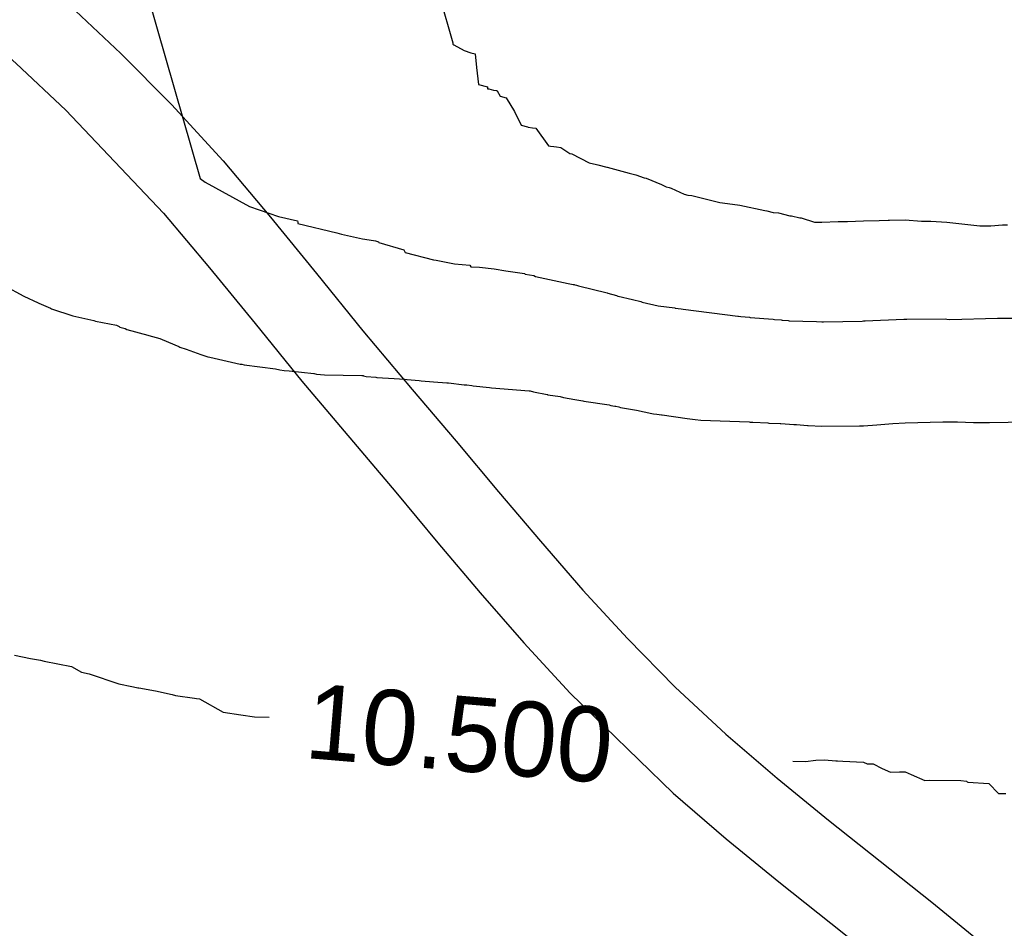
# Model space of a CAD drawing. Extents: x 158343 to 162498, y 431347 to 434500.
# Tile 148 of 220: x 159521 to 159544, y 434062 to 434084. Entities that reach past the tile are written whole.
import ezdxf

# ---------------------------------------------------------------- set-up
doc = ezdxf.new("R2010")
doc.units = 0
doc.header["$LTSCALE"] = 10
doc.header["$MEASUREMENT"] = 0
for name, color, linetype in [('000_arcering', 8, 'CONTINUOUS'), ('47_binneninrichting', 8, 'CONTINUOUS'), ('def. con-hoogtelijn (index)', 8, 'CONTINUOUS')]:
    doc.layers.add(name, color=color, linetype=linetype)
doc.styles.add('Style-WORKING', font='WORKING.shx')

# ---------------------------------------------------------------- blocks, each defined once
blk = doc.blocks.new('bestaande hoogtelijnen')
at = {"layer": 'def. con-hoogtelijn (index)'}
for p, q in [((-144.787, 20.385), (-142.904, 13.826)), ((-144.787, 20.385), (-142.904, 13.826)), ((-137.28, 18.593), (-136.846, 17.079)), ((-137.28, 18.593), (-136.846, 17.079)), ((-137.28, 18.593), (-136.846, 17.079)), ((-136.846, 17.079), (-136.845, 17.051)), ((-136.846, 17.079), (-136.845, 17.051)), ((-136.846, 17.079), (-136.845, 17.051)), ((-136.845, 17.051), (-136.818, 17.031)), ((-136.845, 17.051), (-136.818, 17.031)), ((-136.845, 17.051), (-136.818, 17.031)), ((-136.818, 17.031), (-136.572, 16.895)), ((-136.818, 17.031), (-136.572, 16.895)), ((-136.818, 17.031), (-136.572, 16.895)), ((-136.572, 16.895), (-136.413, 16.84)), ((-136.572, 16.895), (-136.413, 16.84)), ((-136.572, 16.895), (-136.413, 16.84)), ((-136.413, 16.84), (-136.306, 16.817)), ((-136.413, 16.84), (-136.306, 16.817)), ((-136.413, 16.84), (-136.306, 16.817)), ((-136.306, 16.817), (-136.278, 16.492)), ((-136.306, 16.817), (-136.278, 16.492)), ((-136.306, 16.817), (-136.278, 16.492)), ((-136.278, 16.492), (-136.23, 16.079)), ((-136.278, 16.492), (-136.23, 16.079)), ((-136.278, 16.492), (-136.23, 16.079)), ((-136.23, 16.079), (-136.016, 16.028)), ((-136.23, 16.079), (-136.016, 16.028)), ((-136.23, 16.079), (-136.016, 16.028)), ((-136.016, 16.028), (-136.01, 15.98)), ((-136.016, 16.028), (-136.01, 15.98)), ((-136.016, 16.028), (-136.01, 15.98)), ((-136.01, 15.98), (-135.983, 15.974)), ((-136.01, 15.98), (-135.983, 15.974)), ((-136.01, 15.98), (-135.983, 15.974)), ((-135.983, 15.974), (-135.866, 15.947)), ((-135.983, 15.974), (-135.866, 15.947)), ((-135.983, 15.974), (-135.866, 15.947)), ((-135.866, 15.947), (-135.805, 15.938)), ((-135.866, 15.947), (-135.805, 15.938)), ((-135.866, 15.947), (-135.805, 15.938)), ((-135.805, 15.938), (-135.795, 15.936)), ((-135.805, 15.938), (-135.795, 15.936)), ((-135.805, 15.938), (-135.795, 15.936)), ((-135.795, 15.936), (-135.778, 15.93)), ((-135.795, 15.936), (-135.778, 15.93)), ((-135.795, 15.936), (-135.778, 15.93)), ((-135.778, 15.93), (-135.706, 15.804)), ((-135.778, 15.93), (-135.706, 15.804)), ((-135.778, 15.93), (-135.706, 15.804)), ((-135.706, 15.804), (-135.567, 15.762)), ((-135.706, 15.804), (-135.567, 15.762)), ((-135.706, 15.804), (-135.567, 15.762)), ((-135.567, 15.762), (-135.364, 15.432)), ((-135.567, 15.762), (-135.364, 15.432)), ((-135.567, 15.762), (-135.364, 15.432)), ((-135.364, 15.432), (-135.209, 15.103)), ((-135.364, 15.432), (-135.209, 15.103)), ((-135.364, 15.432), (-135.209, 15.103)), ((-135.209, 15.103), (-135.052, 15.063)), ((-135.209, 15.103), (-135.052, 15.063)), ((-135.209, 15.103), (-135.052, 15.063)), ((-135.052, 15.063), (-135.038, 15.06)), ((-135.052, 15.063), (-135.038, 15.06)), ((-135.052, 15.063), (-135.038, 15.06)), ((-135.038, 15.06), (-134.936, 15.041)), ((-135.038, 15.06), (-134.936, 15.041)), ((-135.038, 15.06), (-134.936, 15.041)), ((-134.936, 15.041), (-134.852, 15.032)), ((-134.936, 15.041), (-134.852, 15.032)), ((-134.936, 15.041), (-134.852, 15.032)), ((-134.852, 15.032), (-134.55, 14.606)), ((-134.852, 15.032), (-134.55, 14.606)), ((-134.852, 15.032), (-134.55, 14.606)), ((-134.55, 14.606), (-134.503, 14.604)), ((-134.55, 14.606), (-134.503, 14.604)), ((-134.55, 14.606), (-134.503, 14.604)), ((-134.503, 14.604), (-134.42, 14.596)), ((-134.503, 14.604), (-134.42, 14.596)), ((-134.503, 14.604), (-134.42, 14.596)), ((-134.42, 14.596), (-134.357, 14.585)), ((-134.42, 14.596), (-134.357, 14.585)), ((-134.42, 14.596), (-134.357, 14.585)), ((-134.357, 14.585), (-134.254, 14.569)), ((-134.357, 14.585), (-134.254, 14.569)), ((-134.357, 14.585), (-134.254, 14.569)), ((-134.254, 14.569), (-134.037, 14.426)), ((-134.254, 14.569), (-134.037, 14.426)), ((-134.254, 14.569), (-134.037, 14.426)), ((-134.037, 14.426), (-133.989, 14.418)), ((-134.037, 14.426), (-133.989, 14.418)), ((-134.037, 14.426), (-133.989, 14.418)), ((-133.989, 14.418), (-133.577, 14.201)), ((-133.989, 14.418), (-133.577, 14.201)), ((-133.989, 14.418), (-133.577, 14.201)), ((-133.577, 14.201), (-133.395, 14.162)), ((-133.577, 14.201), (-133.395, 14.162)), ((-133.577, 14.201), (-133.395, 14.162)), ((-133.395, 14.162), (-133.368, 14.157)), ((-133.395, 14.162), (-133.368, 14.157)), ((-133.395, 14.162), (-133.368, 14.157)), ((-133.368, 14.157), (-133.363, 14.156)), ((-133.368, 14.157), (-133.363, 14.156)), ((-133.368, 14.157), (-133.363, 14.156)), ((-133.363, 14.156), (-133.15, 14.099)), ((-133.363, 14.156), (-133.15, 14.099)), ((-133.363, 14.156), (-133.15, 14.099)), ((-133.15, 14.099), (-133.142, 14.097)), ((-133.15, 14.099), (-133.142, 14.097)), ((-133.15, 14.099), (-133.142, 14.097)), ((-133.142, 14.097), (-132.611, 13.955)), ((-133.142, 14.097), (-132.611, 13.955)), ((-133.142, 14.097), (-132.611, 13.955)), ((-132.611, 13.955), (-132.452, 13.916)), ((-132.611, 13.955), (-132.452, 13.916)), ((-132.611, 13.955), (-132.452, 13.916)), ((-142.904, 13.826), (-142.904, 13.823)), ((-142.904, 13.826), (-142.904, 13.823)), ((-142.904, 13.823), (-142.785, 13.738)), ((-142.904, 13.823), (-142.785, 13.738)), ((-142.785, 13.738), (-141.719, 13.151)), ((-142.785, 13.738), (-141.719, 13.151)), ((-132.452, 13.916), (-132.253, 13.844)), ((-132.452, 13.916), (-132.253, 13.844)), ((-132.452, 13.916), (-132.253, 13.844)), ((-132.253, 13.844), (-132.206, 13.83)), ((-132.253, 13.844), (-132.206, 13.83)), ((-132.253, 13.844), (-132.206, 13.83)), ((-132.206, 13.83), (-131.84, 13.682)), ((-132.206, 13.83), (-131.84, 13.682)), ((-132.206, 13.83), (-131.84, 13.682)), ((-131.84, 13.682), (-131.73, 13.625)), ((-131.84, 13.682), (-131.73, 13.625)), ((-131.84, 13.682), (-131.73, 13.625)), ((-131.73, 13.625), (-131.652, 13.607)), ((-131.73, 13.625), (-131.652, 13.607)), ((-131.73, 13.625), (-131.652, 13.607)), ((-131.652, 13.607), (-131.605, 13.597)), ((-131.652, 13.607), (-131.605, 13.597)), ((-131.652, 13.607), (-131.605, 13.597)), ((-131.605, 13.597), (-131.295, 13.45)), ((-131.605, 13.597), (-131.295, 13.45)), ((-131.605, 13.597), (-131.295, 13.45)), ((-131.295, 13.45), (-131.206, 13.429)), ((-131.295, 13.45), (-131.206, 13.429)), ((-131.295, 13.45), (-131.206, 13.429)), ((-131.206, 13.429), (-131.114, 13.417)), ((-131.206, 13.429), (-131.114, 13.417)), ((-131.206, 13.429), (-131.114, 13.417)), ((-131.114, 13.417), (-130.986, 13.382)), ((-131.114, 13.417), (-130.986, 13.382)), ((-131.114, 13.417), (-130.986, 13.382)), ((-130.986, 13.382), (-130.952, 13.378)), ((-130.986, 13.382), (-130.952, 13.378)), ((-130.986, 13.382), (-130.952, 13.378)), ((-130.952, 13.378), (-130.44, 13.25)), ((-130.952, 13.378), (-130.44, 13.25)), ((-130.952, 13.378), (-130.44, 13.25)), ((-130.44, 13.25), (-130.137, 13.213)), ((-130.44, 13.25), (-130.137, 13.213)), ((-130.44, 13.25), (-130.137, 13.213)), ((-141.719, 13.151), (-141.029, 12.91)), ((-141.719, 13.151), (-141.029, 12.91)), ((-130.137, 13.213), (-129.962, 13.183)), ((-130.137, 13.213), (-129.962, 13.183)), ((-130.137, 13.213), (-129.962, 13.183)), ((-129.962, 13.183), (-129.362, 13.057)), ((-129.962, 13.183), (-129.362, 13.057)), ((-129.962, 13.183), (-129.362, 13.057)), ((-129.362, 13.057), (-129.315, 13.053)), ((-129.362, 13.057), (-129.315, 13.053)), ((-129.362, 13.057), (-129.315, 13.053)), ((-129.315, 13.053), (-129.159, 13.012)), ((-129.315, 13.053), (-129.159, 13.012)), ((-129.315, 13.053), (-129.159, 13.012)), ((-129.159, 13.012), (-129.03, 13.003)), ((-129.159, 13.012), (-129.03, 13.003)), ((-129.159, 13.012), (-129.03, 13.003)), ((-129.03, 13.003), (-128.759, 12.929)), ((-129.03, 13.003), (-128.759, 12.929)), ((-129.03, 13.003), (-128.759, 12.929)), ((-141.029, 12.91), (-140.566, 12.81)), ((-141.029, 12.91), (-140.566, 12.81)), ((-140.566, 12.81), (-140.563, 12.78)), ((-140.566, 12.81), (-140.563, 12.78)), ((-140.563, 12.78), (-140.559, 12.743)), ((-140.563, 12.78), (-140.559, 12.743)), ((-128.759, 12.929), (-128.721, 12.926)), ((-128.759, 12.929), (-128.721, 12.926)), ((-128.759, 12.929), (-128.721, 12.926)), ((-128.721, 12.926), (-128.524, 12.879)), ((-128.721, 12.926), (-128.524, 12.879)), ((-128.721, 12.926), (-128.524, 12.879)), ((-128.524, 12.879), (-128.49, 12.878)), ((-128.524, 12.879), (-128.49, 12.878)), ((-128.524, 12.879), (-128.49, 12.878)), ((-128.49, 12.878), (-128.172, 12.781)), ((-128.49, 12.878), (-128.172, 12.781)), ((-128.49, 12.878), (-128.172, 12.781)), ((-128.172, 12.781), (-128.021, 12.776)), ((-128.172, 12.781), (-128.021, 12.776)), ((-128.172, 12.781), (-128.021, 12.776)), ((-128.021, 12.776), (-127.992, 12.775)), ((-128.021, 12.776), (-127.992, 12.775)), ((-128.021, 12.776), (-127.992, 12.775)), ((-127.992, 12.775), (-127.603, 12.792)), ((-127.992, 12.775), (-127.603, 12.792)), ((-127.992, 12.775), (-127.603, 12.792)), ((-127.603, 12.792), (-127.389, 12.796)), ((-127.603, 12.792), (-127.389, 12.796)), ((-127.603, 12.792), (-127.389, 12.796)), ((-127.389, 12.796), (-127.381, 12.797)), ((-127.389, 12.796), (-127.381, 12.797)), ((-127.389, 12.796), (-127.381, 12.797)), ((-127.381, 12.797), (-126.992, 12.812)), ((-127.381, 12.797), (-126.992, 12.812)), ((-127.381, 12.797), (-126.992, 12.812)), ((-126.992, 12.812), (-126.616, 12.817)), ((-126.992, 12.812), (-126.616, 12.817)), ((-126.992, 12.812), (-126.616, 12.817)), ((-126.616, 12.817), (-126.401, 12.827)), ((-126.616, 12.817), (-126.401, 12.827)), ((-126.616, 12.817), (-126.401, 12.827)), ((-126.401, 12.827), (-126.369, 12.827)), ((-126.401, 12.827), (-126.369, 12.827)), ((-126.401, 12.827), (-126.369, 12.827)), ((-126.369, 12.827), (-125.992, 12.831)), ((-126.369, 12.827), (-125.992, 12.831)), ((-126.369, 12.827), (-125.992, 12.831)), ((-125.992, 12.831), (-125.607, 12.803)), ((-125.992, 12.831), (-125.607, 12.803)), ((-125.992, 12.831), (-125.607, 12.803)), ((-125.607, 12.803), (-125.59, 12.802)), ((-125.607, 12.803), (-125.59, 12.802)), ((-125.607, 12.803), (-125.59, 12.802)), ((-125.59, 12.802), (-125.376, 12.803)), ((-125.59, 12.802), (-125.376, 12.803)), ((-125.59, 12.802), (-125.376, 12.803)), ((-125.376, 12.803), (-124.992, 12.776)), ((-125.376, 12.803), (-124.992, 12.776)), ((-125.376, 12.803), (-124.992, 12.776)), ((-124.992, 12.776), (-124.206, 12.687)), ((-124.992, 12.776), (-124.206, 12.687)), ((-124.992, 12.776), (-124.206, 12.687)), ((-140.559, 12.743), (-139.63, 12.523)), ((-140.559, 12.743), (-139.63, 12.523)), ((-139.63, 12.523), (-139.63, 12.519)), ((-139.63, 12.523), (-139.63, 12.519)), ((-139.63, 12.519), (-139.516, 12.49)), ((-139.63, 12.519), (-139.516, 12.49)), ((-124.206, 12.687), (-123.943, 12.693)), ((-124.206, 12.687), (-123.943, 12.693)), ((-124.206, 12.687), (-123.943, 12.693)), ((-123.943, 12.693), (-123.658, 12.71)), ((-123.943, 12.693), (-123.658, 12.71)), ((-123.943, 12.693), (-123.658, 12.71)), ((-123.658, 12.71), (-123.543, 12.711)), ((-123.658, 12.71), (-123.543, 12.711)), ((-123.658, 12.71), (-123.543, 12.711)), ((-139.516, 12.49), (-139.009, 12.376)), ((-139.516, 12.49), (-139.009, 12.376)), ((-139.009, 12.376), (-138.743, 12.334)), ((-139.009, 12.376), (-138.743, 12.334)), ((-138.743, 12.334), (-138.701, 12.326)), ((-138.743, 12.334), (-138.701, 12.326)), ((-138.701, 12.326), (-138.628, 12.302)), ((-138.701, 12.326), (-138.628, 12.302)), ((-138.628, 12.302), (-138.621, 12.291)), ((-138.628, 12.302), (-138.621, 12.291)), ((-138.621, 12.291), (-138.02, 12.11)), ((-138.621, 12.291), (-138.02, 12.11)), ((-138.02, 12.11), (-138.002, 12.08)), ((-138.02, 12.11), (-138.002, 12.08)), ((-138.002, 12.08), (-137.988, 12.05)), ((-138.002, 12.08), (-137.988, 12.05)), ((-137.988, 12.05), (-137.307, 11.877)), ((-137.988, 12.05), (-137.307, 11.877)), ((-137.307, 11.877), (-137.246, 11.864)), ((-137.307, 11.877), (-137.246, 11.864)), ((-137.246, 11.864), (-136.805, 11.781)), ((-137.246, 11.864), (-136.805, 11.781)), ((-136.805, 11.781), (-136.438, 11.743)), ((-136.805, 11.781), (-136.438, 11.743)), ((-136.438, 11.743), (-136.411, 11.704)), ((-136.438, 11.743), (-136.411, 11.704)), ((-136.411, 11.704), (-136.207, 11.695)), ((-136.411, 11.704), (-136.207, 11.695)), ((-136.207, 11.695), (-135.849, 11.662)), ((-136.207, 11.695), (-135.849, 11.662)), ((-135.849, 11.662), (-135.574, 11.612)), ((-135.849, 11.662), (-135.574, 11.612)), ((-135.574, 11.612), (-135.126, 11.543)), ((-135.574, 11.612), (-135.126, 11.543)), ((-135.126, 11.543), (-135.107, 11.53)), ((-135.126, 11.543), (-135.107, 11.53)), ((-135.107, 11.53), (-134.901, 11.495)), ((-135.107, 11.53), (-134.901, 11.495)), ((-134.901, 11.495), (-134.863, 11.475)), ((-134.901, 11.495), (-134.863, 11.475)), ((-134.863, 11.475), (-134.075, 11.304)), ((-134.863, 11.475), (-134.075, 11.304)), ((-147.605, 11.258), (-147.134, 11.003)), ((-147.605, 11.258), (-147.134, 11.003)), ((-147.605, 11.258), (-147.134, 11.003)), ((-134.075, 11.304), (-133.955, 11.284)), ((-134.075, 11.304), (-133.955, 11.284)), ((-133.955, 11.284), (-133.935, 11.28)), ((-133.955, 11.284), (-133.935, 11.28)), ((-133.935, 11.28), (-133.915, 11.275)), ((-133.935, 11.28), (-133.915, 11.275)), ((-133.915, 11.275), (-133.882, 11.266)), ((-133.915, 11.275), (-133.882, 11.266)), ((-133.882, 11.266), (-133.833, 11.253)), ((-133.882, 11.266), (-133.833, 11.253)), ((-133.833, 11.253), (-133.142, 11.083)), ((-133.833, 11.253), (-133.142, 11.083)), ((-147.134, 11.003), (-146.792, 10.843)), ((-147.134, 11.003), (-146.792, 10.843)), ((-147.134, 11.003), (-146.792, 10.843)), ((-133.142, 11.083), (-133.124, 11.076)), ((-133.142, 11.083), (-133.124, 11.076)), ((-133.124, 11.076), (-132.92, 11.017)), ((-133.124, 11.076), (-132.92, 11.017)), ((-132.92, 11.017), (-132.887, 11.004)), ((-132.92, 11.017), (-132.887, 11.004)), ((-132.887, 11.004), (-132.877, 10.999)), ((-132.887, 11.004), (-132.877, 10.999)), ((-132.877, 10.999), (-132.536, 10.92)), ((-132.877, 10.999), (-132.536, 10.92)), ((-132.536, 10.92), (-132.334, 10.876)), ((-132.536, 10.92), (-132.334, 10.876)), ((-132.334, 10.876), (-132.306, 10.862)), ((-132.334, 10.876), (-132.306, 10.862)), ((-146.792, 10.843), (-146.775, 10.833)), ((-146.792, 10.843), (-146.775, 10.833)), ((-146.792, 10.843), (-146.775, 10.833)), ((-146.775, 10.833), (-146.494, 10.717)), ((-146.775, 10.833), (-146.494, 10.717)), ((-146.775, 10.833), (-146.494, 10.717)), ((-146.494, 10.717), (-146.469, 10.7)), ((-146.494, 10.717), (-146.469, 10.7)), ((-146.494, 10.717), (-146.469, 10.7)), ((-146.469, 10.7), (-145.961, 10.529)), ((-146.469, 10.7), (-145.961, 10.529)), ((-146.469, 10.7), (-145.961, 10.529)), ((-132.306, 10.862), (-131.92, 10.771)), ((-132.306, 10.862), (-131.92, 10.771)), ((-131.92, 10.771), (-131.521, 10.719)), ((-131.92, 10.771), (-131.521, 10.719)), ((-131.521, 10.719), (-131.509, 10.715)), ((-131.521, 10.719), (-131.509, 10.715)), ((-131.509, 10.715), (-131.364, 10.699)), ((-131.509, 10.715), (-131.364, 10.699)), ((-131.364, 10.699), (-131.317, 10.688)), ((-131.364, 10.699), (-131.317, 10.688)), ((-131.317, 10.688), (-130.005, 10.526)), ((-131.317, 10.688), (-130.005, 10.526)), ((-145.961, 10.529), (-145.457, 10.419)), ((-145.961, 10.529), (-145.457, 10.419)), ((-145.961, 10.529), (-145.457, 10.419)), ((-145.457, 10.419), (-145.416, 10.402)), ((-145.457, 10.419), (-145.416, 10.402)), ((-145.457, 10.419), (-145.416, 10.402)), ((-145.416, 10.402), (-144.909, 10.307)), ((-145.416, 10.402), (-144.909, 10.307)), ((-145.416, 10.402), (-144.909, 10.307)), ((-130.005, 10.526), (-129.989, 10.523)), ((-130.005, 10.526), (-129.989, 10.523)), ((-129.989, 10.523), (-129.935, 10.512)), ((-129.989, 10.523), (-129.935, 10.512)), ((-129.935, 10.512), (-129.73, 10.495)), ((-129.935, 10.512), (-129.73, 10.495)), ((-129.73, 10.495), (-129.716, 10.491)), ((-129.73, 10.495), (-129.716, 10.491)), ((-129.716, 10.491), (-129.158, 10.452)), ((-129.716, 10.491), (-129.158, 10.452)), ((-129.158, 10.452), (-129.133, 10.446)), ((-129.158, 10.452), (-129.133, 10.446)), ((-129.133, 10.446), (-128.967, 10.432)), ((-129.133, 10.446), (-128.967, 10.432)), ((-128.967, 10.432), (-128.949, 10.428)), ((-128.967, 10.432), (-128.949, 10.428)), ((-128.949, 10.428), (-128.803, 10.422)), ((-128.949, 10.428), (-128.803, 10.422)), ((-128.803, 10.422), (-128.774, 10.413)), ((-128.803, 10.422), (-128.774, 10.413)), ((-128.774, 10.413), (-128.118, 10.393)), ((-128.774, 10.413), (-128.118, 10.393)), ((-128.118, 10.393), (-127.992, 10.387)), ((-128.118, 10.393), (-127.992, 10.387)), ((-127.957, 10.389), (-127.028, 10.405)), ((-127.957, 10.389), (-127.028, 10.405)), ((-127.028, 10.405), (-127.027, 10.405)), ((-127.028, 10.405), (-127.027, 10.405)), ((-127.027, 10.405), (-126.992, 10.407)), ((-127.027, 10.405), (-126.992, 10.407)), ((-126.992, 10.407), (-126.958, 10.407)), ((-126.992, 10.407), (-126.958, 10.407)), ((-126.958, 10.407), (-126.029, 10.453)), ((-126.958, 10.407), (-126.029, 10.453)), ((-126.029, 10.453), (-126.026, 10.453)), ((-126.029, 10.453), (-126.026, 10.453)), ((-126.026, 10.453), (-125.992, 10.453)), ((-126.026, 10.453), (-125.992, 10.453)), ((-125.992, 10.453), (-125.957, 10.451)), ((-125.992, 10.453), (-125.957, 10.451)), ((-125.957, 10.451), (-125.955, 10.451)), ((-125.957, 10.451), (-125.955, 10.451)), ((-125.955, 10.451), (-125.027, 10.457)), ((-125.955, 10.451), (-125.027, 10.457)), ((-125.027, 10.457), (-124.992, 10.454)), ((-125.027, 10.457), (-124.992, 10.454)), ((-124.992, 10.454), (-124.92, 10.446)), ((-124.992, 10.454), (-124.92, 10.446)), ((-124.92, 10.446), (-123.778, 10.471)), ((-124.92, 10.446), (-123.778, 10.471)), ((-123.778, 10.471), (-123.752, 10.473)), ((-123.778, 10.471), (-123.752, 10.473)), ((-123.752, 10.473), (-123.254, 10.475)), ((-123.752, 10.473), (-123.254, 10.475)), ((-144.909, 10.307), (-144.844, 10.272)), ((-144.909, 10.307), (-144.844, 10.272)), ((-144.909, 10.307), (-144.844, 10.272)), ((-144.844, 10.272), (-144.831, 10.262)), ((-144.844, 10.272), (-144.831, 10.262)), ((-144.844, 10.272), (-144.831, 10.262)), ((-144.831, 10.262), (-144.703, 10.23)), ((-144.831, 10.262), (-144.703, 10.23)), ((-144.831, 10.262), (-144.703, 10.23)), ((-144.703, 10.23), (-144.664, 10.204)), ((-144.703, 10.23), (-144.664, 10.204)), ((-144.703, 10.23), (-144.664, 10.204)), ((-144.664, 10.204), (-144.156, 10.067)), ((-144.664, 10.204), (-144.156, 10.067)), ((-144.664, 10.204), (-144.156, 10.067)), ((-127.992, 10.387), (-127.957, 10.389)), ((-127.992, 10.387), (-127.957, 10.389)), ((-144.156, 10.067), (-144.135, 10.055)), ((-144.156, 10.067), (-144.135, 10.055)), ((-144.156, 10.067), (-144.135, 10.055)), ((-144.135, 10.055), (-143.872, 9.99)), ((-144.135, 10.055), (-143.872, 9.99)), ((-144.135, 10.055), (-143.872, 9.99)), ((-143.872, 9.99), (-143.816, 9.966)), ((-143.872, 9.99), (-143.816, 9.966)), ((-143.872, 9.99), (-143.816, 9.966)), ((-143.816, 9.966), (-143.417, 9.793)), ((-143.816, 9.966), (-143.417, 9.793)), ((-143.816, 9.966), (-143.417, 9.793)), ((-143.417, 9.793), (-143.393, 9.779)), ((-143.417, 9.793), (-143.393, 9.779)), ((-143.417, 9.793), (-143.393, 9.779)), ((-143.393, 9.779), (-143.244, 9.732)), ((-143.393, 9.779), (-143.244, 9.732)), ((-143.393, 9.779), (-143.244, 9.732)), ((-143.244, 9.732), (-142.892, 9.603)), ((-143.244, 9.732), (-142.892, 9.603)), ((-143.244, 9.732), (-142.892, 9.603)), ((-142.892, 9.603), (-142.721, 9.551)), ((-142.892, 9.603), (-142.721, 9.551)), ((-142.892, 9.603), (-142.721, 9.551)), ((-142.721, 9.551), (-142.671, 9.539)), ((-142.721, 9.551), (-142.671, 9.539)), ((-142.721, 9.551), (-142.671, 9.539)), ((-142.671, 9.539), (-141.948, 9.375)), ((-142.671, 9.539), (-141.948, 9.375)), ((-142.671, 9.539), (-141.948, 9.375)), ((-141.948, 9.375), (-141.948, 9.375)), ((-141.948, 9.375), (-141.902, 9.368)), ((-141.948, 9.375), (-141.948, 9.375)), ((-141.948, 9.375), (-141.902, 9.368)), ((-141.948, 9.375), (-141.948, 9.375)), ((-141.948, 9.375), (-141.902, 9.368)), ((-141.902, 9.368), (-141.852, 9.358)), ((-141.902, 9.368), (-141.852, 9.358)), ((-141.902, 9.368), (-141.852, 9.358)), ((-141.852, 9.358), (-141.094, 9.256)), ((-141.852, 9.358), (-141.094, 9.256)), ((-141.852, 9.358), (-141.094, 9.256)), ((-141.094, 9.256), (-140.994, 9.232)), ((-141.094, 9.256), (-140.994, 9.232)), ((-141.094, 9.256), (-140.994, 9.232)), ((-140.994, 9.232), (-140.892, 9.22)), ((-140.994, 9.232), (-140.892, 9.22)), ((-140.994, 9.232), (-140.892, 9.22)), ((-140.892, 9.22), (-140.767, 9.21)), ((-140.892, 9.22), (-140.767, 9.21)), ((-140.892, 9.22), (-140.767, 9.21)), ((-140.767, 9.21), (-140.179, 9.147)), ((-140.767, 9.21), (-140.179, 9.147)), ((-140.767, 9.21), (-140.179, 9.147)), ((-140.179, 9.147), (-140.167, 9.144)), ((-140.179, 9.147), (-140.167, 9.144)), ((-140.179, 9.147), (-140.167, 9.144)), ((-140.167, 9.144), (-140.112, 9.132)), ((-140.167, 9.144), (-140.112, 9.132)), ((-140.167, 9.144), (-140.112, 9.132)), ((-140.112, 9.132), (-139.925, 9.116)), ((-140.112, 9.132), (-139.925, 9.116)), ((-140.112, 9.132), (-139.925, 9.116)), ((-139.925, 9.116), (-139.025, 9.101)), ((-139.925, 9.116), (-139.025, 9.101)), ((-139.925, 9.116), (-139.025, 9.101)), ((-139.025, 9.101), (-138.996, 9.096)), ((-139.025, 9.101), (-138.996, 9.096)), ((-139.025, 9.101), (-138.996, 9.096)), ((-138.996, 9.096), (-138.984, 9.093)), ((-138.996, 9.096), (-138.984, 9.093)), ((-138.996, 9.096), (-138.984, 9.093)), ((-138.984, 9.093), (-138.919, 9.073)), ((-138.984, 9.093), (-138.919, 9.073)), ((-138.984, 9.093), (-138.919, 9.073)), ((-138.919, 9.073), (-138.69, 9.062)), ((-138.919, 9.073), (-138.69, 9.062)), ((-138.919, 9.073), (-138.69, 9.062)), ((-138.69, 9.062), (-138.663, 9.053)), ((-138.69, 9.062), (-138.663, 9.053)), ((-138.69, 9.062), (-138.663, 9.053)), ((-138.663, 9.053), (-138.248, 9.026)), ((-138.663, 9.053), (-138.248, 9.026)), ((-138.663, 9.053), (-138.248, 9.026)), ((-138.248, 9.026), (-137.992, 9.014)), ((-138.248, 9.026), (-137.992, 9.014)), ((-138.248, 9.026), (-137.992, 9.014)), ((-137.992, 9.014), (-137.946, 9.004)), ((-137.992, 9.014), (-137.946, 9.004)), ((-137.992, 9.014), (-137.946, 9.004)), ((-137.946, 9.004), (-137.939, 9.003)), ((-137.946, 9.004), (-137.939, 9.003)), ((-137.946, 9.004), (-137.939, 9.003)), ((-137.939, 9.003), (-137.65, 8.981)), ((-137.939, 9.003), (-137.65, 8.981)), ((-137.939, 9.003), (-137.65, 8.981)), ((-137.65, 8.981), (-137.602, 8.973)), ((-137.65, 8.981), (-137.602, 8.973)), ((-137.65, 8.981), (-137.602, 8.973)), ((-137.602, 8.973), (-137.308, 8.947)), ((-137.602, 8.973), (-137.308, 8.947)), ((-137.602, 8.973), (-137.308, 8.947)), ((-137.308, 8.947), (-136.992, 8.924)), ((-137.308, 8.947), (-136.992, 8.924)), ((-137.308, 8.947), (-136.992, 8.924)), ((-136.992, 8.924), (-136.952, 8.92)), ((-136.992, 8.924), (-136.952, 8.92)), ((-136.992, 8.924), (-136.952, 8.92)), ((-136.952, 8.92), (-136.571, 8.877)), ((-136.952, 8.92), (-136.571, 8.877)), ((-136.952, 8.92), (-136.571, 8.877)), ((-136.571, 8.877), (-136.549, 8.876)), ((-136.571, 8.877), (-136.549, 8.876)), ((-136.571, 8.877), (-136.549, 8.876)), ((-136.549, 8.876), (-136.51, 8.872)), ((-136.549, 8.876), (-136.51, 8.872)), ((-136.549, 8.876), (-136.51, 8.872)), ((-136.51, 8.872), (-136.39, 8.856)), ((-136.51, 8.872), (-136.39, 8.856)), ((-136.51, 8.872), (-136.39, 8.856)), ((-136.39, 8.856), (-136.36, 8.85)), ((-136.39, 8.856), (-136.36, 8.85)), ((-136.39, 8.856), (-136.36, 8.85)), ((-136.36, 8.85), (-135.962, 8.808)), ((-136.36, 8.85), (-135.962, 8.808)), ((-136.36, 8.85), (-135.962, 8.808)), ((-135.962, 8.808), (-135.914, 8.8)), ((-135.962, 8.808), (-135.914, 8.8)), ((-135.962, 8.808), (-135.914, 8.8)), ((-135.914, 8.8), (-135.014, 8.733)), ((-135.914, 8.8), (-135.014, 8.733)), ((-135.914, 8.8), (-135.014, 8.733)), ((-135.014, 8.733), (-134.992, 8.729)), ((-135.014, 8.733), (-134.992, 8.729)), ((-135.014, 8.733), (-134.992, 8.729)), ((-134.992, 8.729), (-134.907, 8.711)), ((-134.992, 8.729), (-134.907, 8.711)), ((-134.992, 8.729), (-134.907, 8.711)), ((-134.907, 8.711), (-134.584, 8.642)), ((-134.907, 8.711), (-134.584, 8.642)), ((-134.907, 8.711), (-134.584, 8.642)), ((-134.584, 8.642), (-134.571, 8.64)), ((-134.584, 8.642), (-134.571, 8.64)), ((-134.584, 8.642), (-134.571, 8.64)), ((-134.571, 8.64), (-134.565, 8.638)), ((-134.571, 8.64), (-134.565, 8.638)), ((-134.571, 8.64), (-134.565, 8.638)), ((-134.565, 8.638), (-134.266, 8.593)), ((-134.565, 8.638), (-134.266, 8.593)), ((-134.565, 8.638), (-134.266, 8.593)), ((-134.266, 8.593), (-134.192, 8.575)), ((-134.266, 8.593), (-134.192, 8.575)), ((-134.266, 8.593), (-134.192, 8.575)), ((-134.192, 8.575), (-133.914, 8.521)), ((-134.192, 8.575), (-133.914, 8.521)), ((-134.192, 8.575), (-133.914, 8.521)), ((-133.914, 8.521), (-133.723, 8.488)), ((-133.914, 8.521), (-133.723, 8.488)), ((-133.914, 8.521), (-133.723, 8.488)), ((-133.723, 8.488), (-133.701, 8.481)), ((-133.723, 8.488), (-133.701, 8.481)), ((-133.723, 8.488), (-133.701, 8.481)), ((-133.701, 8.481), (-133.093, 8.392)), ((-133.701, 8.481), (-133.093, 8.392)), ((-133.701, 8.481), (-133.093, 8.392)), ((-133.093, 8.392), (-133.057, 8.383)), ((-133.093, 8.392), (-133.057, 8.383)), ((-133.093, 8.392), (-133.057, 8.383)), ((-133.057, 8.383), (-132.955, 8.366)), ((-133.057, 8.383), (-132.955, 8.366)), ((-133.057, 8.383), (-132.955, 8.366)), ((-132.955, 8.366), (-132.933, 8.362)), ((-132.955, 8.366), (-132.933, 8.362)), ((-132.955, 8.366), (-132.933, 8.362)), ((-132.933, 8.362), (-132.866, 8.345)), ((-132.933, 8.362), (-132.866, 8.345)), ((-132.933, 8.362), (-132.866, 8.345)), ((-132.866, 8.345), (-132.825, 8.335)), ((-132.866, 8.345), (-132.825, 8.335)), ((-132.866, 8.345), (-132.825, 8.335)), ((-132.825, 8.335), (-132.439, 8.267)), ((-132.825, 8.335), (-132.439, 8.267)), ((-132.825, 8.335), (-132.439, 8.267)), ((-132.439, 8.267), (-132.072, 8.188)), ((-132.439, 8.267), (-132.072, 8.188)), ((-132.439, 8.267), (-132.072, 8.188)), ((-132.072, 8.188), (-132.029, 8.182)), ((-132.072, 8.188), (-132.029, 8.182)), ((-132.072, 8.188), (-132.029, 8.182)), ((-132.029, 8.182), (-131.949, 8.169)), ((-132.029, 8.182), (-131.949, 8.169)), ((-132.029, 8.182), (-131.949, 8.169)), ((-131.949, 8.169), (-131.843, 8.156)), ((-131.949, 8.169), (-131.843, 8.156)), ((-131.949, 8.169), (-131.843, 8.156)), ((-131.843, 8.156), (-131.827, 8.154)), ((-131.843, 8.156), (-131.827, 8.154)), ((-131.843, 8.156), (-131.827, 8.154)), ((-131.827, 8.154), (-131.227, 8.066)), ((-131.827, 8.154), (-131.227, 8.066)), ((-131.827, 8.154), (-131.227, 8.066)), ((-131.227, 8.066), (-131.033, 8.044)), ((-131.227, 8.066), (-131.033, 8.044)), ((-131.227, 8.066), (-131.033, 8.044)), ((-131.033, 8.044), (-130.892, 8.026)), ((-131.033, 8.044), (-130.892, 8.026)), ((-131.033, 8.044), (-130.892, 8.026)), ((-130.892, 8.026), (-129.734, 7.985)), ((-130.892, 8.026), (-129.734, 7.985)), ((-130.892, 8.026), (-129.734, 7.985)), ((-129.734, 7.985), (-129.712, 7.983)), ((-129.734, 7.985), (-129.712, 7.983)), ((-129.734, 7.985), (-129.712, 7.983)), ((-129.712, 7.983), (-129.652, 7.979)), ((-129.712, 7.983), (-129.652, 7.979)), ((-129.712, 7.983), (-129.652, 7.979)), ((-129.652, 7.979), (-129.286, 7.96)), ((-129.652, 7.979), (-129.286, 7.96)), ((-129.652, 7.979), (-129.286, 7.96)), ((-129.286, 7.96), (-129.268, 7.959)), ((-129.286, 7.96), (-129.268, 7.959)), ((-129.286, 7.96), (-129.268, 7.959)), ((-129.268, 7.959), (-128.992, 7.948)), ((-129.268, 7.959), (-128.992, 7.948)), ((-129.268, 7.959), (-128.992, 7.948)), ((-128.992, 7.948), (-128.976, 7.947)), ((-128.992, 7.948), (-128.976, 7.947)), ((-128.992, 7.948), (-128.976, 7.947)), ((-128.976, 7.947), (-128.669, 7.927)), ((-128.976, 7.947), (-128.669, 7.927)), ((-128.976, 7.947), (-128.669, 7.927)), ((-128.669, 7.927), (-128.598, 7.925)), ((-128.669, 7.927), (-128.598, 7.925)), ((-128.669, 7.927), (-128.598, 7.925)), ((-128.598, 7.925), (-128.335, 7.902)), ((-128.598, 7.925), (-128.335, 7.902)), ((-128.598, 7.925), (-128.335, 7.902)), ((-128.335, 7.902), (-128.322, 7.902)), ((-128.335, 7.902), (-128.322, 7.902)), ((-128.335, 7.902), (-128.322, 7.902)), ((-128.322, 7.902), (-127.992, 7.882)), ((-128.322, 7.902), (-127.992, 7.882)), ((-128.322, 7.902), (-127.992, 7.882)), ((-127.992, 7.882), (-127.092, 7.888)), ((-127.992, 7.882), (-127.092, 7.888)), ((-127.992, 7.882), (-127.092, 7.888)), ((-127.092, 7.888), (-126.992, 7.89)), ((-127.092, 7.888), (-126.992, 7.89)), ((-127.092, 7.888), (-126.992, 7.89)), ((-126.992, 7.89), (-126.671, 7.912)), ((-126.992, 7.89), (-126.671, 7.912)), ((-126.992, 7.89), (-126.671, 7.912)), ((-126.671, 7.912), (-126.387, 7.939)), ((-126.671, 7.912), (-126.387, 7.939)), ((-126.671, 7.912), (-126.387, 7.939)), ((-126.387, 7.939), (-126.287, 7.944)), ((-126.387, 7.939), (-126.287, 7.944)), ((-126.387, 7.939), (-126.287, 7.944)), ((-126.287, 7.944), (-125.992, 7.965)), ((-126.287, 7.944), (-125.992, 7.965)), ((-126.287, 7.944), (-125.992, 7.965)), ((-125.992, 7.965), (-125.092, 7.988)), ((-125.992, 7.965), (-125.092, 7.988)), ((-125.992, 7.965), (-125.092, 7.988)), ((-125.092, 7.988), (-124.992, 7.989)), ((-125.092, 7.988), (-124.992, 7.989)), ((-125.092, 7.988), (-124.992, 7.989)), ((-124.992, 7.989), (-124.737, 7.984)), ((-124.992, 7.989), (-124.737, 7.984)), ((-124.992, 7.989), (-124.737, 7.984)), ((-124.737, 7.984), (-124.358, 7.973)), ((-124.737, 7.984), (-124.358, 7.973)), ((-124.737, 7.984), (-124.358, 7.973)), ((-124.358, 7.973), (-124.235, 7.975)), ((-124.358, 7.973), (-124.235, 7.975)), ((-124.358, 7.973), (-124.235, 7.975)), ((-124.235, 7.975), (-123.969, 7.97)), ((-124.235, 7.975), (-123.969, 7.97)), ((-124.235, 7.975), (-123.969, 7.97)), ((-123.969, 7.97), (-123.069, 7.986)), ((-123.969, 7.97), (-123.069, 7.986)), ((-123.969, 7.97), (-123.069, 7.986)), ((-147.36, 2.387), (-146.97, 2.313)), ((-147.36, 2.387), (-146.97, 2.313)), ((-146.97, 2.313), (-146.737, 2.274)), ((-146.97, 2.313), (-146.737, 2.274)), ((-146.737, 2.274), (-146.645, 2.245)), ((-146.737, 2.274), (-146.645, 2.245)), ((-146.645, 2.245), (-145.992, 2.12)), ((-146.645, 2.245), (-145.992, 2.12)), ((-145.992, 2.12), (-145.75, 1.984)), ((-145.992, 2.12), (-145.75, 1.984)), ((-145.75, 1.984), (-145.565, 1.946)), ((-145.75, 1.984), (-145.565, 1.946)), ((-145.565, 1.946), (-144.858, 1.704)), ((-145.565, 1.946), (-144.858, 1.704)), ((-144.858, 1.704), (-144.544, 1.638)), ((-144.858, 1.704), (-144.544, 1.638)), ((-144.544, 1.638), (-144.5, 1.63)), ((-144.544, 1.638), (-144.5, 1.63)), ((-144.5, 1.63), (-144.4, 1.61)), ((-144.5, 1.63), (-144.4, 1.61)), ((-144.4, 1.61), (-144.379, 1.605)), ((-144.4, 1.61), (-144.379, 1.605)), ((-144.379, 1.605), (-143.976, 1.535)), ((-144.379, 1.605), (-143.976, 1.535)), ((-143.976, 1.535), (-143.575, 1.45)), ((-143.976, 1.535), (-143.575, 1.45)), ((-143.575, 1.45), (-143.492, 1.424)), ((-143.575, 1.45), (-143.492, 1.424)), ((-143.492, 1.424), (-143.042, 1.36)), ((-143.492, 1.424), (-143.042, 1.36)), ((-143.042, 1.36), (-142.992, 1.351)), ((-143.042, 1.36), (-142.992, 1.351)), ((-142.992, 1.351), (-142.924, 1.342)), ((-142.992, 1.351), (-142.924, 1.342)), ((-142.924, 1.342), (-142.356, 1.019)), ((-142.924, 1.342), (-142.356, 1.019)), ((-142.356, 1.019), (-141.928, 0.955)), ((-142.356, 1.019), (-141.928, 0.955)), ((-141.928, 0.955), (-141.605, 0.913)), ((-141.928, 0.955), (-141.605, 0.913)), ((-141.605, 0.913), (-141.601, 0.913)), ((-141.605, 0.913), (-141.601, 0.913)), ((-141.601, 0.913), (-141.598, 0.912)), ((-141.601, 0.913), (-141.598, 0.912)), ((-141.598, 0.912), (-141.249, 0.899)), ((-141.598, 0.912), (-141.249, 0.899)), ((-128.693, -0.152), (-128.387, -0.162)), ((-128.693, -0.152), (-128.387, -0.162)), ((-128.387, -0.162), (-128.136, -0.126)), ((-128.387, -0.162), (-128.136, -0.126)), ((-128.136, -0.126), (-127.928, -0.12)), ((-128.136, -0.126), (-127.928, -0.12)), ((-127.928, -0.12), (-127.655, -0.145)), ((-127.928, -0.12), (-127.655, -0.145)), ((-127.655, -0.145), (-127.618, -0.148)), ((-127.655, -0.145), (-127.618, -0.148)), ((-127.618, -0.148), (-127.492, -0.156)), ((-127.618, -0.148), (-127.492, -0.156)), ((-127.492, -0.156), (-126.992, -0.174)), ((-127.492, -0.156), (-126.992, -0.174)), ((-126.992, -0.174), (-126.907, -0.218)), ((-126.992, -0.174), (-126.907, -0.218)), ((-126.907, -0.218), (-126.76, -0.213)), ((-126.907, -0.218), (-126.76, -0.213)), ((-126.76, -0.213), (-126.547, -0.331)), ((-126.76, -0.213), (-126.547, -0.331)), ((-126.547, -0.331), (-126.344, -0.42)), ((-126.547, -0.331), (-126.344, -0.42)), ((-126.344, -0.42), (-126.129, -0.41)), ((-126.344, -0.42), (-126.129, -0.41)), ((-126.129, -0.41), (-125.992, -0.406)), ((-126.129, -0.41), (-125.992, -0.406)), ((-125.992, -0.406), (-125.853, -0.476)), ((-125.992, -0.406), (-125.853, -0.476)), ((-125.853, -0.476), (-125.526, -0.614)), ((-125.853, -0.476), (-125.526, -0.614)), ((-125.526, -0.614), (-125.4, -0.607)), ((-125.526, -0.614), (-125.4, -0.607)), ((-125.4, -0.607), (-124.663, -0.619)), ((-125.4, -0.607), (-124.663, -0.619)), ((-124.663, -0.619), (-124.526, -0.634)), ((-124.663, -0.619), (-124.526, -0.634)), ((-124.526, -0.634), (-124.506, -0.647)), ((-124.526, -0.634), (-124.506, -0.647)), ((-124.506, -0.647), (-124.492, -0.657)), ((-124.506, -0.647), (-124.492, -0.657)), ((-124.492, -0.657), (-123.992, -0.688)), ((-124.492, -0.657), (-123.992, -0.688)), ((-123.992, -0.688), (-123.757, -0.93)), ((-123.992, -0.688), (-123.757, -0.93)), ((-123.757, -0.93), (-123.577, -0.927)), ((-123.757, -0.93), (-123.577, -0.927))]:
    blk.add_line(p, q, dxfattribs=at)
at = {"layer": 'def. con-hoogtelijn (index)', "style": 'Style-WORKING'}
blk.add_text('10.500', height=1.8, rotation=355.2151, dxfattribs=at).set_placement((-140.427, -0.073))
blk.add_text('10.500', height=1.8, rotation=355.2151, dxfattribs=at).set_placement((-140.427, -0.073))

msp = doc.modelspace()

# ---------------------------------------------------------------- linework, layer by layer
at = {"layer": '47_binneninrichting', "flags": 128}
for points in [[(159487.244, 434107.672), (159500.157, 434099.759), (159505.555, 434095.613), (159516.848, 434086.303), (159518.046, 434085.209), (159519.278, 434084.107), (159520.488, 434083.014), (159521.674, 434081.898), (159524.02, 434079.427), (159525.126, 434078.118), (159526.215, 434076.778), (159527.339, 434075.393), (159529.589, 434072.73), (159530.602, 434071.52), (159531.617, 434070.317), (159532.663, 434069.115), (159533.772, 434067.908), (159536.241, 434065.512), (159537.514, 434064.416), (159538.777, 434063.384), (159540.025, 434062.393), (159541.252, 434061.417)], [(159518.093, 434087.739), (159519.32, 434086.619), (159520.549, 434085.52), (159521.776, 434084.411), (159523, 434083.259), (159524.216, 434082.034), (159525.448, 434080.68), (159526.589, 434079.331), (159527.69, 434077.976), (159528.804, 434076.602), (159529.982, 434075.199), (159531.041, 434073.955), (159532.056, 434072.742), (159533.059, 434071.554), (159534.08, 434070.382), (159535.148, 434069.219), (159536.295, 434068.057), (159537.509, 434066.928), (159538.735, 434065.871), (159539.969, 434064.864), (159541.207, 434063.88), (159542.445, 434062.897), (159543.678, 434061.889)]]:
    msp.add_lwpolyline(points, dxfattribs=at)

# ---------------------------------------------------------------- block references
at = {"layer": '000_arcering'}
msp.add_blockref('bestaande hoogtelijnen', (159667.804, 434066.432), dxfattribs=at)

doc.saveas('drawing.dxf')
